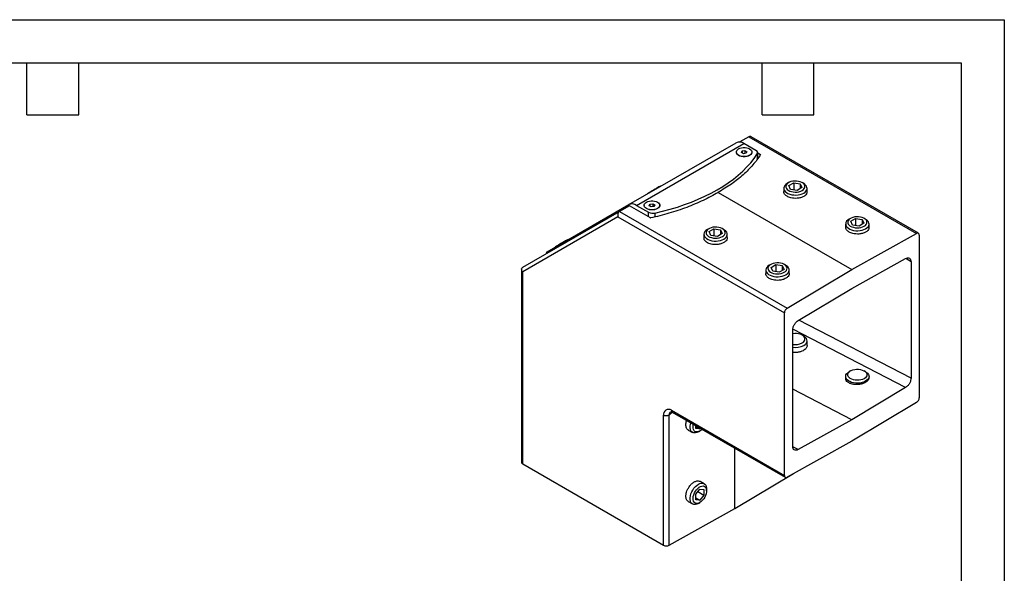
# Model space of a CAD drawing. Header units: millimetres. Extents: x 0 to 838, y 0 to 648.
# Tile 3 of 3: x 405 to 838, y 404 to 648. Entities that reach past the tile are written whole.
import ezdxf

# ---------------------------------------------------------------- set-up
doc = ezdxf.new("R2010")
doc.units = ezdxf.units.MM
doc.header["$LTSCALE"] = 3
doc.layers.add('TEXT', color=140, linetype='Continuous', lineweight=25)

msp = doc.modelspace()

# ---------------------------------------------------------------- linework, layer by layer
at = {"color": 7, "linetype": 'Continuous'}
for p, q in [((0.01, 647.71), (838.21, 647.71)), ((838.21, 647.71), (838.21, 0.01))]:
    msp.add_line(p, q, dxfattribs=at)
for p, q in [((725.7, 596.11), (721.73, 593.81)), ((725.72, 596.12), (799.56, 553.5)), ((800.39, 553.57), (726.71, 596.11)), ((672.83, 566.22), (720.11, 593.51)), ((676.26, 565.88), (723.54, 593.17)), ((722.42, 589.16), (722.74, 589.85)), ((722.74, 589.85), (723.94, 590.04)), ((722.74, 589.85), (722.74, 588.98)), ((728.83, 590.12), (723.54, 593.17)), ((723.94, 590.04), (724.81, 589.53)), ((723.94, 590.04), (723.94, 588.76)), ((720.19, 589.35), (720.19, 589.28)), ((723.3, 588.66), (722.42, 589.16)), ((724.49, 588.84), (723.3, 588.66)), ((724.81, 589.53), (724.49, 588.84)), ((727.05, 589.28), (727.05, 589.35)), ((729.42, 588.54), (729.42, 586.44)), ((729.58, 586.97), (729.58, 589.07)), ((729.58, 589.06), (730.84, 588.33)), ((686.9, 574.34), (686.86, 574.41)), ((741.06, 573.41), (741.06, 571.95)), ((743.22, 575.89), (742.56, 575.51)), ((743.33, 574.61), (745.43, 575.82)), ((744.1, 572.95), (743.33, 574.61)), ((746.97, 572.51), (744.1, 572.95)), ((745.43, 575.82), (748.3, 575.38)), ((745.43, 575.82), (745.43, 572.75)), ((749.07, 573.72), (746.97, 572.51)), ((748.3, 575.38), (749.07, 573.72)), ((748.3, 575.38), (748.3, 573.28)), ((749.84, 575.51), (749.19, 575.89)), ((751.34, 571.83), (751.34, 573.41)), ((680.92, 570.98), (680.96, 570.92)), ((712.14, 571.62), (771.05, 537.61)), ((636.88, 545.46), (672.83, 566.22)), ((673.05, 565.71), (668.73, 563.22)), ((682.35, 560.34), (673.05, 565.71)), ((676.26, 565.88), (681.56, 562.83)), ((679.58, 565.91), (679.58, 565.84)), ((681.82, 565.72), (682.14, 566.41)), ((682.69, 565.22), (681.82, 565.72)), ((682.14, 566.41), (683.33, 566.6)), ((682.14, 566.41), (682.14, 565.54)), ((683.89, 565.4), (682.69, 565.22)), ((683.33, 566.6), (684.21, 566.09)), ((683.33, 566.6), (683.33, 565.32)), ((684.21, 566.09), (683.89, 565.4)), ((686.44, 565.84), (686.44, 565.91)), ((626.09, 538.59), (668.73, 563.22)), ((668.02, 560.83), (626.09, 536.61)), ((668.02, 560.83), (741.35, 518.5)), ((668.71, 563.21), (742.54, 520.58)), ((681.56, 560.8), (681.56, 562.83)), ((684.29, 562.49), (684.29, 560.8)), ((770.49, 560.14), (769.84, 559.77)), ((770.61, 558.86), (772.71, 560.08)), ((772.71, 560.08), (775.58, 559.63)), ((772.71, 560.08), (772.71, 557)), ((775.58, 559.63), (776.34, 557.98)), ((775.58, 559.63), (775.58, 557.53)), ((777.11, 559.77), (776.46, 560.14)), ((708.06, 555.6), (707.41, 555.22)), ((708.18, 554.32), (710.28, 555.53)), ((710.28, 555.53), (713.15, 555.08)), ((710.28, 555.53), (710.28, 552.45)), ((714.69, 555.22), (714.03, 555.6)), ((768.33, 557.67), (768.33, 556.21)), ((771.38, 557.21), (770.61, 558.86)), ((774.24, 556.77), (771.38, 557.21)), ((776.34, 557.98), (774.24, 556.77)), ((778.62, 556.08), (778.62, 557.67)), ((646.3, 550.9), (646.25, 550.97)), ((705.91, 553.12), (705.91, 551.53)), ((708.95, 552.66), (708.18, 554.32)), ((711.82, 552.22), (708.95, 552.66)), ((713.92, 553.43), (711.82, 552.22)), ((713.15, 555.08), (713.92, 553.43)), ((713.15, 555.08), (713.15, 552.98)), ((716.19, 551.66), (716.19, 553.12)), ((771.05, 537.61), (799.56, 553.5)), ((800.75, 552.78), (800.75, 481.14)), ((640.32, 547.54), (640.36, 547.47)), ((636.47, 545.22), (636.74, 544.75)), ((637.15, 544.98), (636.88, 545.46)), ((771.05, 529.25), (794.73, 542.44)), ((797.11, 541.02), (794.82, 542.48)), ((735.34, 539.85), (734.69, 539.47)), ((735.45, 538.57), (737.55, 539.78)), ((736.22, 536.92), (735.45, 538.57)), ((737.55, 539.78), (740.42, 539.34)), ((737.55, 539.78), (737.55, 536.71)), ((740.42, 539.34), (741.19, 537.68)), ((740.42, 539.34), (740.42, 537.24)), ((741.96, 539.47), (741.31, 539.85)), ((797.11, 541.02), (797.11, 489.76)), ((625.58, 537.72), (625.58, 452.63)), ((626.09, 451.93), (626.09, 536.61)), ((733.18, 537.38), (733.18, 535.79)), ((739.09, 536.47), (736.22, 536.92)), ((741.19, 537.68), (739.09, 536.47)), ((742.54, 520.58), (771.05, 537.61)), ((743.47, 535.91), (743.47, 537.38)), ((747.37, 515.1), (771.05, 529.25)), ((741.35, 446.86), (741.35, 518.5)), ((797.11, 489.76), (747.7, 515.3)), ((744.99, 459.67), (744.99, 510.93)), ((794.73, 485.59), (745.03, 511.27)), ((749.84, 508.32), (749.19, 508.7)), ((751.34, 504.07), (751.34, 506.22)), ((768.33, 490.48), (768.33, 489.54)), ((770.49, 492.95), (769.84, 492.58)), ((777.11, 492.58), (776.46, 492.95)), ((778.62, 489.98), (778.62, 490.48)), ((771.05, 471.44), (744.99, 484.91)), ((794.73, 485.59), (771.05, 471.44)), ((799.56, 479.06), (771.05, 462.03)), ((688.13, 416.12), (688.13, 473.39)), ((690.53, 473.43), (690.53, 473.45)), ((690.53, 416.11), (690.53, 473.43)), ((691.58, 475.59), (741.35, 446.86)), ((691.94, 474.8), (741.71, 446.07)), ((702.27, 467.63), (702.27, 468.84)), ((702.27, 468.51), (704.09, 467.47)), ((771.05, 471.44), (747.37, 458.25)), ((699.02, 466.88), (700.87, 465.81)), ((704.09, 467.47), (702.27, 467.63)), ((703.44, 466.07), (704.09, 466.44)), ((704.27, 467.68), (704.09, 467.47)), ((771.05, 462.03), (742.54, 446.14)), ((719.53, 432.28), (719.53, 458.87)), ((747.37, 458.25), (745.02, 459.46)), ((626.09, 451.93), (688.13, 416.12)), ((719.53, 432.28), (745.31, 447.68)), ((706.01, 443.22), (704.27, 444.23)), ((702.27, 438.56), (704.09, 440.82)), ((702.27, 436.13), (702.27, 438.56)), ((703.25, 439.77), (705.91, 438.23)), ((704.09, 440.82), (705.91, 440.66)), ((705.91, 438.23), (704.09, 435.97)), ((705.91, 440.66), (705.91, 438.23)), ((707.08, 440.12), (707.08, 440.87)), ((699.02, 435.39), (700.87, 434.32)), ((702.27, 437.02), (704.09, 435.97)), ((704.09, 435.97), (702.27, 436.13)), ((703.44, 434.57), (704.09, 434.95)), ((690.53, 416.11), (719.53, 432.28))]:
    msp.add_line(p, q)
at = {"flags": 128}
for points in [[(721.19, 590.75), (721.79, 591.02), (722.49, 591.22), (723.23, 591.32), (724, 591.32), (724.75, 591.22), (725.44, 591.02), (726.04, 590.75), (726.52, 590.4), (726.85, 590), (727.03, 589.57), (727.03, 589.13), (726.85, 588.7), (726.52, 588.3), (726.04, 587.95), (725.44, 587.67), (724.75, 587.48), (724, 587.38), (723.23, 587.38), (722.49, 587.48), (721.79, 587.67), (721.19, 587.95), (720.72, 588.3), (720.38, 588.7), (720.21, 589.13), (720.21, 589.57), (720.38, 590), (720.72, 590.4), (721.19, 590.75)], [(684.29, 562.49), (687.67, 563.29), (690.98, 564.17), (694.22, 565.15), (697.38, 566.21), (700.44, 567.36), (703.41, 568.58), (706.28, 569.89), (709.04, 571.27), (711.68, 572.73), (714.2, 574.25), (716.6, 575.85), (718.86, 577.5), (720.98, 579.22), (722.97, 580.99), (724.81, 582.81), (726.5, 584.68), (728.04, 586.59), (729.42, 588.54)], [(727.05, 589.28), (727.03, 589.06), (726.85, 588.63), (726.52, 588.23), (726.04, 587.88), (725.44, 587.6), (724.75, 587.41), (724, 587.31), (723.23, 587.31), (722.49, 587.41), (721.79, 587.6), (721.19, 587.88), (720.72, 588.23), (720.38, 588.63), (720.21, 589.06), (720.19, 589.28)], [(686.86, 574.41), (686.86, 574.41), (686.75, 574.35), (686.49, 574.2), (686.1, 573.98), (685.61, 573.69), (685.03, 573.35), (684.39, 572.98), (683.72, 572.6), (683.07, 572.22), (682.45, 571.87), (681.91, 571.55), (681.47, 571.3), (681.15, 571.11), (680.97, 571.01), (680.92, 570.98)], [(742.56, 575.51), (741.96, 575.09), (741.5, 574.61), (741.2, 574.09), (741.06, 573.55), (741.11, 573), (741.33, 572.47), (741.71, 571.97), (742.25, 571.52), (742.92, 571.13), (743.7, 570.82), (744.57, 570.6), (745.49, 570.47), (746.44, 570.45), (747.38, 570.52), (748.28, 570.7), (749.11, 570.97), (749.84, 571.32)], [(749.19, 572.44), (749.73, 572.82), (750.12, 573.26), (750.36, 573.74), (750.42, 574.23), (750.32, 574.72), (750.04, 575.18), (749.61, 575.61), (749.03, 575.97), (748.34, 576.27), (747.57, 576.47), (746.74, 576.58), (745.88, 576.6), (745.04, 576.51), (744.25, 576.33), (743.53, 576.06), (742.93, 575.71), (742.46, 575.29), (742.14, 574.84), (741.99, 574.35), (742.01, 573.86), (742.21, 573.38), (742.56, 572.93), (743.07, 572.53), (743.7, 572.2), (744.44, 571.95), (745.25, 571.79), (746.09, 571.73), (746.95, 571.77), (747.77, 571.9), (748.53, 572.13), (749.19, 572.44)], [(749.84, 571.32), (750.44, 571.74), (750.91, 572.22), (751.21, 572.73), (751.34, 573.28), (751.3, 573.82), (751.08, 574.36), (750.69, 574.86), (750.16, 575.31), (749.84, 575.51)], [(686.44, 565.84), (686.42, 565.61), (686.25, 565.18), (685.91, 564.78), (685.43, 564.44), (684.83, 564.16), (684.14, 563.97), (683.39, 563.87), (682.63, 563.87), (681.88, 563.97), (681.19, 564.16), (680.59, 564.44), (680.11, 564.78), (679.77, 565.18), (679.6, 565.61), (679.58, 565.84)], [(680.59, 567.31), (681.19, 567.58), (681.88, 567.77), (682.63, 567.87), (683.39, 567.87), (684.14, 567.77), (684.83, 567.58), (685.43, 567.31), (685.91, 566.96), (686.25, 566.56), (686.42, 566.13), (686.42, 565.68), (686.25, 565.25), (685.91, 564.85), (685.43, 564.51), (684.83, 564.23), (684.14, 564.04), (683.39, 563.94), (682.63, 563.94), (681.88, 564.04), (681.19, 564.23), (680.59, 564.51), (680.11, 564.85), (679.77, 565.25), (679.6, 565.68), (679.6, 566.13), (679.77, 566.56), (680.11, 566.96), (680.59, 567.31)], [(769.84, 559.77), (769.23, 559.35), (768.77, 558.87), (768.47, 558.35), (768.34, 557.81), (768.38, 557.26), (768.6, 556.73), (768.98, 556.22), (769.52, 555.77), (770.19, 555.39), (770.97, 555.08), (771.84, 554.85), (772.77, 554.73), (773.71, 554.7), (774.65, 554.78), (775.55, 554.95), (776.38, 555.22), (777.11, 555.57)], [(776.46, 556.7), (777, 557.08), (777.4, 557.52), (777.63, 557.99), (777.7, 558.48), (777.59, 558.97), (777.31, 559.44), (776.88, 559.86), (776.31, 560.23), (775.62, 560.52), (774.84, 560.73), (774.01, 560.84), (773.16, 560.85), (772.31, 560.76), (771.52, 560.58), (770.81, 560.31), (770.2, 559.96), (769.73, 559.55), (769.42, 559.09), (769.27, 558.61), (769.29, 558.11), (769.48, 557.63), (769.84, 557.18), (770.34, 556.79), (770.98, 556.46), (771.71, 556.21), (772.52, 556.05), (773.37, 555.98), (774.22, 556.02), (775.04, 556.16), (775.8, 556.39), (776.46, 556.7)], [(777.11, 555.57), (777.72, 555.99), (778.18, 556.47), (778.48, 556.99), (778.61, 557.53), (778.57, 558.08), (778.35, 558.61), (777.97, 559.11), (777.43, 559.57), (777.11, 559.77)], [(707.41, 555.22), (706.81, 554.8), (706.34, 554.32), (706.04, 553.8), (705.91, 553.26), (705.95, 552.71), (706.17, 552.18), (706.56, 551.68), (707.09, 551.22), (707.76, 550.84), (708.55, 550.53), (709.41, 550.31), (710.34, 550.18), (711.29, 550.16), (712.23, 550.23), (713.13, 550.41), (713.95, 550.67), (714.68, 551.02)], [(714.03, 552.15), (714.57, 552.53), (714.97, 552.97), (715.2, 553.44), (715.27, 553.93), (715.16, 554.42), (714.89, 554.89), (714.45, 555.32), (713.88, 555.68), (713.19, 555.97), (712.41, 556.18), (711.58, 556.29), (710.73, 556.3), (709.89, 556.22), (709.09, 556.03), (708.38, 555.76), (707.78, 555.41), (707.31, 555), (706.99, 554.54), (706.84, 554.06), (706.86, 553.56), (707.05, 553.08), (707.41, 552.64), (707.92, 552.24), (708.55, 551.91), (709.29, 551.66), (710.09, 551.5), (710.94, 551.44), (711.79, 551.47), (712.61, 551.61), (713.37, 551.84), (714.03, 552.15)], [(714.68, 551.02), (715.29, 551.44), (715.75, 551.92), (716.05, 552.44), (716.19, 552.98), (716.14, 553.53), (715.92, 554.06), (715.54, 554.57), (715, 555.02), (714.69, 555.22)], [(646.25, 550.97), (646.25, 550.97), (646.14, 550.9), (645.88, 550.76), (645.5, 550.53), (645, 550.25), (644.42, 549.91), (643.78, 549.54), (643.11, 549.16), (642.46, 548.78), (641.85, 548.42), (641.3, 548.11), (640.86, 547.86), (640.54, 547.67), (640.36, 547.57), (640.32, 547.54)], [(636.47, 545.22), (636.47, 545.22), (636.52, 545.25), (636.66, 545.33), (636.88, 545.46)], [(734.69, 539.47), (734.08, 539.05), (733.62, 538.58), (733.32, 538.06), (733.19, 537.51), (733.23, 536.97), (733.45, 536.43), (733.83, 535.93), (734.37, 535.48), (735.04, 535.09), (735.82, 534.78), (736.69, 534.56), (737.61, 534.44), (738.56, 534.41), (739.5, 534.49), (740.4, 534.66), (741.23, 534.93), (741.96, 535.28)], [(741.31, 536.4), (741.85, 536.79), (742.24, 537.22), (742.48, 537.7), (742.54, 538.19), (742.44, 538.68), (742.16, 539.15), (741.73, 539.57), (741.15, 539.94), (740.46, 540.23), (739.69, 540.43), (738.86, 540.55), (738, 540.56), (737.16, 540.47), (736.37, 540.29), (735.65, 540.02), (735.05, 539.67), (734.58, 539.26), (734.26, 538.8), (734.11, 538.31), (734.13, 537.82), (734.33, 537.34), (734.68, 536.89), (735.19, 536.49), (735.82, 536.16), (736.56, 535.91), (737.37, 535.75), (738.22, 535.69), (739.07, 535.73), (739.89, 535.86), (740.65, 536.09), (741.31, 536.4)], [(741.96, 535.28), (742.57, 535.7), (743.03, 536.18), (743.33, 536.7), (743.46, 537.24), (743.42, 537.79), (743.2, 538.32), (742.82, 538.82), (742.28, 539.27), (741.96, 539.47)], [(749.19, 505.25), (749.73, 505.63), (750.12, 506.07), (750.36, 506.55), (750.42, 507.04), (750.32, 507.53), (750.04, 507.99), (749.61, 508.42), (749.03, 508.79), (748.34, 509.08), (747.57, 509.28), (746.74, 509.39), (745.88, 509.41), (745.04, 509.32), (744.99, 509.31)], [(749.84, 504.13), (750.44, 504.55), (750.91, 505.03), (751.21, 505.55), (751.34, 506.09), (751.3, 506.64), (751.08, 507.17), (750.69, 507.67), (750.16, 508.12), (749.84, 508.32)], [(777.11, 488.38), (776.38, 488.03), (775.55, 487.76), (774.65, 487.59), (773.71, 487.51), (772.77, 487.54), (771.84, 487.66), (770.97, 487.89), (770.19, 488.2), (769.52, 488.58), (768.98, 489.04), (768.6, 489.54), (768.38, 490.07), (768.34, 490.62), (768.47, 491.16), (768.77, 491.68), (769.23, 492.16), (769.84, 492.58)], [(776.46, 489.51), (775.8, 489.2), (775.04, 488.97), (774.22, 488.83), (773.37, 488.79), (772.52, 488.86), (771.71, 489.02), (770.98, 489.27), (770.34, 489.6), (769.84, 489.99), (769.48, 490.44), (769.29, 490.92), (769.27, 491.42), (769.42, 491.9), (769.73, 492.36), (770.2, 492.77), (770.81, 493.12), (771.52, 493.39), (772.31, 493.57), (773.16, 493.66), (774.01, 493.65), (774.84, 493.54), (775.62, 493.33), (776.31, 493.04), (776.88, 492.67), (777.31, 492.25), (777.59, 491.78), (777.7, 491.29), (777.63, 490.8), (777.4, 490.33), (777, 489.89), (776.46, 489.51)], [(777.11, 492.58), (777.43, 492.38), (777.97, 491.92), (778.35, 491.42), (778.57, 490.89), (778.61, 490.34), (778.48, 489.8), (778.18, 489.28), (777.72, 488.8), (777.11, 488.38)], [(688.13, 473.39), (688.13, 473.39), (688.13, 473.39), (688.13, 473.39), (688.13, 473.39), (688.13, 473.39), (688.13, 473.39), (688.13, 473.39), (688.13, 473.39)], [(703.44, 466.07), (702.77, 465.75), (702.12, 465.59), (701.52, 465.59), (700.99, 465.75), (700.54, 466.06), (700.18, 466.51), (699.94, 467.1), (699.82, 467.79), (699.82, 468.56), (699.94, 469.4), (700.12, 470.08)], [(704.09, 466.44), (703.49, 466.17), (702.91, 466.04), (702.38, 466.08), (701.93, 466.26), (701.56, 466.6), (701.29, 467.08), (701.14, 467.66), (701.11, 468.34), (701.2, 469.09), (701.27, 469.41)], [(705.08, 467.21), (704.69, 466.86), (704.09, 466.44)], [(703.44, 434.57), (702.77, 434.26), (702.13, 434.1), (701.52, 434.09), (700.99, 434.25), (700.54, 434.56), (700.18, 435.02), (699.94, 435.6), (699.82, 436.29), (699.82, 437.07), (699.94, 437.9), (700.18, 438.76), (700.54, 439.63), (700.99, 440.46), (701.52, 441.24), (702.13, 441.93), (702.77, 442.51), (703.44, 442.97), (704.11, 443.28), (704.75, 443.44), (705.35, 443.45), (705.89, 443.29), (706.34, 442.98), (706.69, 442.52), (706.94, 441.94), (707.06, 441.25), (707.08, 440.87)], [(704.09, 434.95), (703.49, 434.67), (702.91, 434.55), (702.38, 434.58), (701.93, 434.77), (701.56, 435.11), (701.29, 435.58), (701.14, 436.17), (701.11, 436.85), (701.2, 437.59), (701.41, 438.37), (701.73, 439.14), (702.15, 439.89), (702.64, 440.57), (703.2, 441.17), (703.79, 441.65), (704.39, 442), (704.98, 442.2), (705.54, 442.25), (706.03, 442.13), (706.45, 441.87), (706.77, 441.46), (706.98, 440.93), (707.07, 440.29), (707.04, 439.58), (706.89, 438.81), (706.62, 438.03), (706.25, 437.27), (705.8, 436.55), (705.27, 435.91), (704.69, 435.36), (704.09, 434.95)]]:
    msp.add_lwpolyline(points, dxfattribs=at)
for centre, radius, start, end in [((721.53, 590.37), 3.45, 54.3818, 114.314), ((728.46, 589.08), 1.1, 330.3707, 70.292), ((728.64, 586.98), 0.947, 325.2922, 359.3493), ((674.25, 563.08), 3.45, 54.3818, 114.314), ((683.38, 566.38), 4, 242.8165, 283.1045), ((683.26, 564.02), 3.71, 251.6631, 259.1816), ((800.01, 552.91), 0.745, 350.5527, 127.7047), ((743.99, 518.37), 2.64, 123.2297, 177.3477), ((746.2, 511.04), 6.52, 259.2908, 297.2813), ((746.22, 511.11), 7.87, 261.011, 297.4029), ((798.11, 481.27), 2.64, 303.2297, 357.3477), ((690.31, 473.77), 2.22, 55.0738, 189.8338), ((692.18, 473.58), 1.66, 124.1873, 184.6024), ((692.14, 473.6), 1.62, 123.8026, 185.7819), ((626.43, 452.71), 0.846, 185.0787, 246.2415), ((742.09, 446.73), 0.745, 170.5527, 307.7047), ((689.34, 418.46), 2.64, 242.6565, 296.7662)]:
    msp.add_arc(centre, radius, start, end)
for points in [[(725.72, 596.12), (725.72, 596.12), (725.71, 596.11), (725.7, 596.11)], [(668.73, 563.22), (668.72, 563.21), (668.72, 563.21), (668.71, 563.21)], [(626.07, 538.58), (626.07, 538.58), (626.08, 538.59), (626.09, 538.59)], [(690.53, 473.43), (690.53, 473.43), (690.53, 473.43), (690.53, 473.43)]]:
    msp.add_open_spline(points, degree=3)
for points, knots in [([(726.7, 596.08), (726.66, 596.11), (726.51, 596.25), (726.15, 596.28), (725.86, 596.17), (725.72, 596.12)], [0, 0, 0, 0, 0.119142, 0.580289, 1, 1, 1, 1]), ([(730.84, 588.33), (729.87, 586.77), (728.75, 585.23), (726.18, 582.23), (724.75, 580.77), (721.59, 577.95), (719.87, 576.59), (716.18, 574.01), (714.21, 572.78), (712.14, 571.62)], [0, 0, 0, 0, 0.25, 0.25, 0.5, 0.5, 0.75, 0.75, 1, 1, 1, 1]), ([(712.14, 571.62), (710.07, 570.39), (707.87, 569.21), (703.24, 566.99), (700.81, 565.96), (695.79, 564.05), (693.18, 563.18), (687.85, 561.62), (685.12, 560.94), (682.35, 560.34)], [0, 0, 0, 0, 0.25, 0.25, 0.5, 0.5, 0.75, 0.75, 1, 1, 1, 1]), ([(751.29, 571.85), (751.3, 571.71), (751.33, 571.27), (750.87, 570.53), (749.91, 569.76), (748.53, 569.22), (746.99, 568.96), (745.52, 568.98), (744.28, 569.18), (743.31, 569.49), (742.55, 569.86), (741.91, 570.3), (741.39, 570.86), (741.07, 571.43), (741.1, 571.81), (741.11, 571.95)], [0, 0, 0, 0, 0.04516, 0.144772, 0.249775, 0.354778, 0.454389, 0.54471, 0.623923, 0.691957, 0.749775, 0.807592, 0.875627, 0.95484, 1, 1, 1, 1]), ([(668.71, 563.21), (668.57, 563.12), (668.43, 562.99), (668.19, 562.66), (668.08, 562.45), (667.95, 561.98), (667.92, 561.73), (667.92, 561.25), (667.96, 561.03), (668.02, 560.83)], [0, 0, 0, 0, 0.25, 0.25, 0.5, 0.5, 0.75, 0.75, 1, 1, 1, 1]), ([(778.57, 556.1), (778.58, 555.96), (778.61, 555.52), (778.15, 554.79), (777.18, 554.02), (775.8, 553.47), (774.26, 553.22), (772.8, 553.23), (771.56, 553.44), (770.58, 553.75), (769.82, 554.12), (769.18, 554.56), (768.66, 555.11), (768.35, 555.69), (768.37, 556.07), (768.38, 556.21)], [0, 0, 0, 0, 0.0451602, 0.1447719, 0.2497748, 0.3547778, 0.4543894, 0.5447099, 0.6239231, 0.6919574, 0.7497748, 0.8075922, 0.8756266, 0.9548398, 1, 1, 1, 1]), ([(716.14, 551.66), (716.15, 551.51), (716.18, 551.06), (715.72, 550.29), (714.76, 549.47), (713.37, 548.88), (711.84, 548.58), (710.37, 548.57), (709.13, 548.75), (708.15, 549.06), (707.39, 549.42), (706.76, 549.86), (706.24, 550.43), (705.92, 551.02), (705.95, 551.41), (705.96, 551.55)], [0, 0, 0, 0, 0.04516, 0.144772, 0.249775, 0.354778, 0.454389, 0.54471, 0.623923, 0.691957, 0.749775, 0.807592, 0.875627, 0.95484, 1, 1, 1, 1]), ([(794.73, 542.44), (795.01, 542.6), (795.32, 542.71), (795.91, 542.77), (796.19, 542.72), (796.65, 542.44), (796.83, 542.22), (797.06, 541.67), (797.11, 541.34), (797.11, 541.02)], [0, 0, 0, 0, 0.25, 0.25, 0.5, 0.5, 0.75, 0.75, 1, 1, 1, 1]), ([(626.09, 536.61), (625.95, 536.76), (625.82, 536.94), (625.64, 537.32), (625.59, 537.52), (625.58, 537.9), (625.63, 538.08), (625.8, 538.38), (625.93, 538.5), (626.07, 538.58)], [0, 0, 0, 0, 0.25, 0.25, 0.5, 0.5, 0.75, 0.75, 1, 1, 1, 1]), ([(743.41, 535.91), (743.42, 535.77), (743.45, 535.31), (742.99, 534.54), (742.03, 533.72), (740.65, 533.13), (739.11, 532.84), (737.65, 532.82), (736.4, 533.01), (735.43, 533.31), (734.67, 533.68), (734.03, 534.12), (733.51, 534.68), (733.19, 535.27), (733.22, 535.67), (733.23, 535.81)], [0, 0, 0, 0, 0.0451602, 0.1447719, 0.2497748, 0.3547778, 0.4543894, 0.5447099, 0.6239231, 0.6919574, 0.7497748, 0.8075922, 0.8756266, 0.9548398, 1, 1, 1, 1]), ([(744.99, 510.93), (744.99, 511.25), (745.04, 511.64), (745.27, 512.45), (745.45, 512.89), (745.92, 513.7), (746.2, 514.08), (746.78, 514.69), (747.09, 514.93), (747.37, 515.1)], [0, 0, 0, 0, 0.25, 0.25, 0.5, 0.5, 0.75, 0.75, 1, 1, 1, 1]), ([(751.31, 504.07), (751.32, 504), (751.36, 503.74), (751.18, 503.29), (750.83, 502.76), (750.3, 502.27), (749.55, 501.79), (748.47, 501.35), (747.09, 501.05), (745.85, 500.93), (745.16, 501.04), (744.99, 501.07)], [0, 0, 0, 0, 0.037842, 0.155697, 0.255842, 0.355988, 0.473842, 0.611093, 0.767643, 0.940364, 1, 1, 1, 1]), ([(778.08, 488.67), (777.92, 488.52), (777.59, 488.18), (776.82, 487.7), (775.75, 487.25), (774.36, 486.94), (772.75, 486.85), (771.14, 487.07), (769.76, 487.56), (768.84, 488.26), (768.38, 488.95), (768.37, 489.39), (768.36, 489.56)], [0, 0, 0, 0, 0.067784, 0.147553, 0.240451, 0.346412, 0.463318, 0.586583, 0.709849, 0.826755, 0.932716, 1, 1, 1, 1]), ([(778.59, 489.98), (778.6, 489.91), (778.63, 489.64), (778.46, 489.2), (778.2, 488.84), (778.08, 488.67)], [0, 0, 0, 0, 0.147913, 0.608565, 1, 1, 1, 1]), ([(797.11, 489.76), (797.11, 489.44), (797.06, 489.05), (796.83, 488.24), (796.65, 487.8), (796.19, 486.99), (795.91, 486.61), (795.32, 486), (795.01, 485.76), (794.73, 485.59)], [0, 0, 0, 0, 0.25, 0.25, 0.5, 0.5, 0.75, 0.75, 1, 1, 1, 1]), ([(689.13, 473.11), (688.95, 473.12), (688.76, 473.15), (688.42, 473.25), (688.26, 473.31), (688.13, 473.39)], [0, 0, 0, 0, 0.5, 0.5, 1, 1, 1, 1]), ([(690.53, 473.45), (690.5, 473.43), (690.44, 473.4), (690.35, 473.35), (690.26, 473.31), (690.16, 473.28), (690.05, 473.24), (689.95, 473.21), (689.84, 473.19), (689.68, 473.16), (689.5, 473.14), (689.33, 473.12), (689.24, 473.12), (689.2, 473.12), (689.17, 473.12), (689.15, 473.11), (689.14, 473.11), (689.14, 473.11), (689.13, 473.11)], [0, 0, 0, 0, 0.0761088, 0.1522169, 0.2283243, 0.304431, 0.3805371, 0.4566425, 0.5327472, 0.6088513, 0.7672609, 0.9002423, 0.9300184, 0.9544524, 0.973561, 0.9873809, 0.996016, 1, 1, 1, 1]), ([(692.08, 474.65), (692.03, 474.62), (691.78, 474.46), (691.39, 474.17), (690.96, 473.84), (690.68, 473.61), (690.57, 473.48), (690.53, 473.43)], [0, 0, 0, 0, 0.084294, 0.470299, 0.753988, 0.920739, 1, 1, 1, 1]), ([(691.26, 474.96), (691.26, 474.96), (691.26, 474.96), (691.26, 474.96), (691.39, 474.98), (691.63, 474.93), (691.87, 474.84), (692, 474.77), (692.02, 474.76)], [0, 0, 0, 0, 0.009089, 0.300742, 0.532197, 0.750609, 0.967063, 1, 1, 1, 1]), ([(691.58, 475.59), (691.6, 475.39), (691.64, 475.03), (691.87, 474.88), (691.96, 474.82)], [0, 0, 0, 0, 0.553489, 1, 1, 1, 1]), ([(697.95, 469.24), (697.96, 469.5), (698, 470.06), (698.12, 470.72), (698.27, 471.1), (698.28, 471.14)], [0, 0, 0, 0, 0.42936, 0.934592, 1, 1, 1, 1]), ([(699.06, 466.91), (698.93, 466.98), (698.58, 467.15), (698.23, 467.72), (697.99, 468.45), (697.96, 468.99), (697.95, 469.24)], [0, 0, 0, 0, 0.180563, 0.497098, 0.768962, 1, 1, 1, 1]), ([(747.37, 458.25), (747.09, 458.09), (746.78, 457.98), (746.2, 457.92), (745.92, 457.97), (745.45, 458.25), (745.27, 458.47), (745.04, 459.02), (744.99, 459.35), (744.99, 459.67)], [0, 0, 0, 0, 0.25, 0.25, 0.5, 0.5, 0.75, 0.75, 1, 1, 1, 1]), ([(697.95, 437.74), (697.96, 438), (697.99, 438.57), (698.22, 439.57), (698.68, 440.74), (699.43, 442), (700.45, 443.18), (701.65, 444.08), (702.84, 444.51), (703.74, 444.52), (704.12, 444.27), (704.24, 444.19)], [0, 0, 0, 0, 0.0771157, 0.1678585, 0.2735115, 0.3939791, 0.5268391, 0.66689, 0.8069408, 0.9398008, 1, 1, 1, 1]), ([(699.06, 435.42), (698.93, 435.48), (698.58, 435.65), (698.23, 436.23), (697.99, 436.95), (697.96, 437.49), (697.95, 437.74)], [0, 0, 0, 0, 0.180563, 0.497098, 0.768962, 1, 1, 1, 1])]:
    msp.add_open_spline(points, degree=3, knots=knots)
at = {"layer": 'TEXT'}
for p, q in [((19.05, 628.65), (819.15, 628.65)), ((407.67, 605.79), (407.67, 628.65)), ((430.53, 605.79), (430.53, 628.65)), ((731.52, 605.79), (731.52, 628.65)), ((754.38, 605.79), (754.38, 628.65)), ((819.15, 628.65), (819.15, 19.05)), ((407.67, 605.79), (430.53, 605.79)), ((731.52, 605.79), (754.38, 605.79))]:
    msp.add_line(p, q, dxfattribs=at)

doc.saveas('drawing.dxf')
